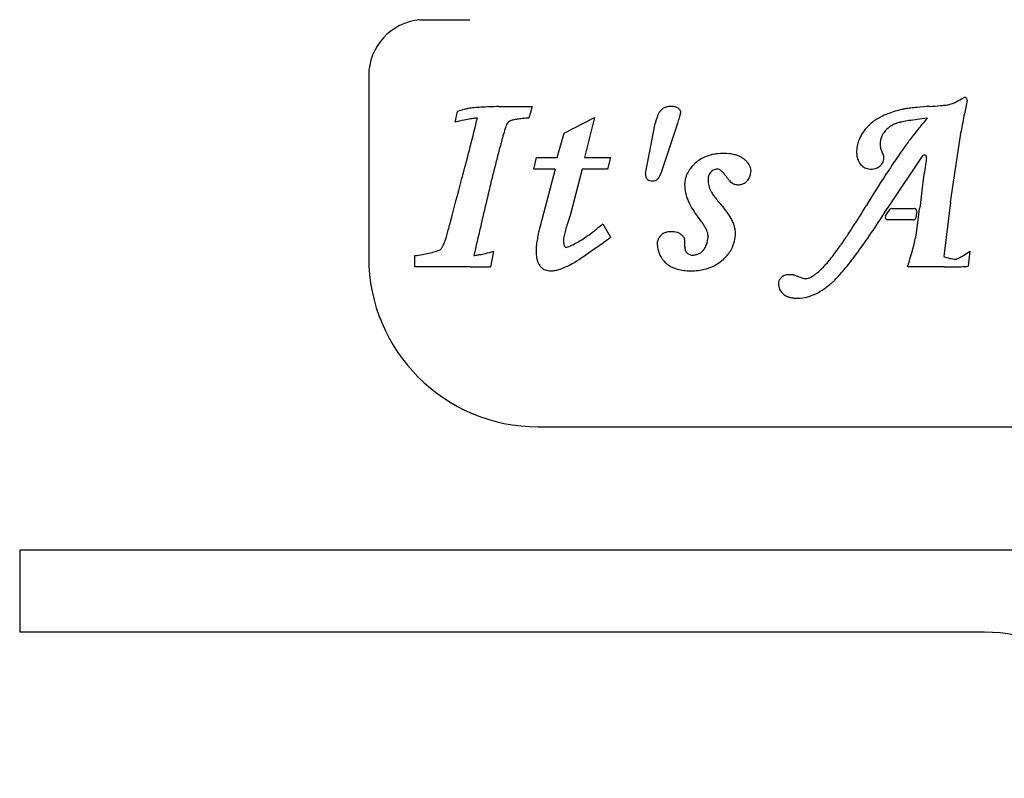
# Model space of a CAD drawing. Extents: x -16 to 23.9, y 0 to 37.2.
# Tile 1 of 7: x -16 to -4, y 3.6 to 12.8. Entities that reach past the tile are written whole.
import ezdxf

# ---------------------------------------------------------------- set-up
doc = ezdxf.new("R2010")
doc.units = 0

msp = doc.modelspace()

# ---------------------------------------------------------------- linework, layer by layer
at = {"layer": 'pivot assembly', "color": 7, "linetype": 'CONTINUOUS'}
for p, q in [((-1.5, 6.342098), (-16, 6.342098)), ((-16, 6.342098), (-16, 5.342098)), ((-4.25, 5.342098), (-16, 5.342098))]:
    msp.add_line(p, q, dxfattribs=at)
msp.add_arc((-4.25, 3.342098), 2, 6.37937, 90, dxfattribs=at)
at = {"layer": 'sign frame', "color": 7, "linetype": 'CONTINUOUS'}
for p, q in [((-11.127759, 12.796561), (-10.518759, 12.796561)), ((-11.75, 12.112165), (-11.75, 9.904598)), ((-9.6875, 7.842098), (7.549672, 7.842098))]:
    msp.add_line(p, q, dxfattribs=at)
for centre, radius, start, end in [((-11.0625, 12.112165), 0.6875, 95.446865, 180), ((-9.6875, 9.904598), 2.0625, 180, 270)]:
    msp.add_arc(centre, radius, start, end, dxfattribs=at)
at = {"layer": 'text', "color": 7, "linetype": 'CONTINUOUS'}
for p, q in [((-10.697577, 11.549309), (-10.667081, 11.68096)), ((-10.164279, 11.73972), (-9.759657, 11.73972)), ((-9.759657, 11.73972), (-9.798334, 11.599143)), ((-9.371398, 11.417658), (-8.998759, 11.608069)), ((-8.998759, 11.608069), (-9.120741, 11.120886)), ((-8.378438, 10.923781), (-8.261663, 11.532202)), ((-7.988091, 11.531827), (-8.190771, 10.926692)), ((-9.453959, 11.120886), (-9.371398, 11.417658)), ((-4.666923, 10.5742), (-4.534545, 11.438179)), ((-9.738087, 10.978078), (-9.707592, 11.120886)), ((-9.707592, 11.120886), (-9.453959, 11.120886)), ((-9.120741, 11.120886), (-8.807605, 11.120886)), ((-8.807605, 11.120886), (-8.844051, 10.978078)), ((-5.010959, 11.136171), (-5.438234, 10.499821)), ((-9.47776, 10.978078), (-9.738087, 10.978078)), ((-9.47776, 10.978078), (-9.662383, 10.28298)), ((-9.149749, 10.978078), (-9.297019, 10.412053)), ((-8.844051, 10.978078), (-9.149749, 10.978078)), ((-4.666923, 10.5742), (-4.747996, 9.914458)), ((-5.52377, 10.359244), (-5.438234, 10.499821)), ((-5.077147, 10.463566), (-5.087606, 10.38641)), ((-5.059898, 10.360032), (-5.041049, 10.499077)), ((-8.899835, 10.311642), (-8.807605, 10.148008)), ((-5.085042, 10.174554), (-5.059898, 10.360032)), ((-7.903156, 10.122719), (-7.903156, 10.083298)), ((-7.903156, 10.083298), (-7.903156, 10.049502)), ((-10.230476, 9.978424), (-10.267666, 9.788757)), ((-9.363386, 10.037688), (-9.360369, 10.034607)), ((-9.360369, 10.034607), (-9.355975, 10.030201)), ((-9.355975, 10.030201), (-9.352595, 10.026984)), ((-9.352595, 10.026984), (-9.351316, 10.026026)), ((-4.428166, 9.979167), (-4.451224, 9.795451)), ((-11.187735, 9.788013), (-11.187735, 9.924871)), ((-10.766749, 9.788013), (-11.187735, 9.788013)), ((-10.510142, 9.788013), (-10.766749, 9.788013)), ((-4.935431, 9.788013), (-5.189808, 9.788013)), ((-4.744277, 9.788013), (-4.935431, 9.788013)), ((-4.744277, 9.788013), (-4.601688, 9.788013))]:
    msp.add_line(p, q, dxfattribs=at)
for centre, radius, start, end in [((-5.281741, 17.439327), 5.70954, 273.621595, 274.998812), ((-4.939238, 13.52357), 1.778833, 274.998812, 277.043189), ((-4.807339, 12.455993), 0.703138, 277.043189, 279.336593), ((-4.742296, 12.060382), 0.302217, 279.336593, 283.958171), ((-4.721844, 11.978098), 0.217429, 283.958171, 291.42425), ((-4.839192, 12.277161), 0.538691, 291.42425, 296.72178), ((-5.111707, 12.818485), 1.14474, 296.72178, 301.773187), ((-4.493138, 11.819792), 0.03, 348.041692, 481.773187), ((8.387614, 9.091698), 13.136483, 168.041692, 168.756903), ((-10.313448, 10.617678), 1.120547, 104.154346, 108.396414), ((-10.381509, 10.887554), 0.842221, 100.356016, 104.154346), ((-10.408147, 11.033324), 0.694038, 94.960561, 100.356016), ((-10.252301, 9.237769), 2.496343, 93.052479, 94.960561), ((-9.889978, 2.443301), 9.300465, 91.690085, 93.052479), ((-7.915238, 11.495498), 0.343575, 152.530081, 158.676133), ((-8.016177, 11.547977), 0.229809, 143.736376, 152.530081), ((-8.100645, 11.609942), 0.12505, 112.212947, 143.736376), ((-8.08207, 11.564454), 0.174184, 99.499715, 112.212947), ((-8.069004, 11.486375), 0.253349, 91.873214, 99.499715), ((-8.067533, 11.441397), 0.298351, 84.835062, 91.873214), ((-8.057114, 11.556661), 0.182617, 77.007474, 84.835062), ((-8.04182, 11.622947), 0.114589, 66.925442, 77.007474), ((-8.026188, 11.659641), 0.074705, 53.673567, 66.925442), ((-8.0575, 11.626368), 0.120186, 34.389776, 51.043065), ((-8.846747, 11.856271), 0.916592, 343.613412, 345.992896), ((-8.00064, 11.665286), 0.051284, 20.285452, 34.389776), ((-8.298595, 11.719529), 0.351642, 345.992896, 350.125893), ((-7.97949, 11.673103), 0.028735, 0.835995, 20.285452), ((-8.047328, 11.675793), 0.096596, 350.125893, 358.653264), ((-5.132636, 10.881452), 0.825663, 110.893844, 117.737347), ((-5.023438, 10.595398), 1.131852, 106.248533, 110.893844), ((-4.944066, 10.323059), 1.415521, 102.749931, 106.248533), ((-5.104783, 11.03333), 0.687294, 99.236929, 102.749931), ((-4.964953, 10.173504), 1.558416, 96.910943, 99.236929), ((-4.780159, 8.648889), 3.094189, 95.376281, 96.910943), ((-4.612834, 6.870928), 4.880006, 93.621595, 95.376281), ((0.343407, 10.690783), 4.934877, 168.756903, 171.28893), ((-9.562547, 6.7507), 4.931018, 101.993206, 103.307768), ((-10.123286, 9.39031), 2.232506, 99.939814, 101.993206), ((-10.355241, 10.713922), 0.888724, 96.609898, 99.939814), ((-70.818103, 26.473099), 62.196155, 345.872401, 346.163158), ((-10.428655, 11.347464), 0.250942, 89.584833, 96.609898), ((-9.923439, 11.450372), 0.162896, 154.577543, 160.282314), ((-9.964594, 11.460135), 0.121857, 122.683581, 150.412734), ((-9.982341, 11.472697), 0.102027, 109.421546, 118.100285), ((-9.941931, 11.358087), 0.223552, 103.339446, 109.421546), ((-9.862438, 11.022838), 0.568096, 98.14744, 103.339446), ((-9.750645, 10.241974), 1.356922, 95.402613, 98.14744), ((-9.643413, 9.108125), 2.495831, 93.558756, 95.402613), ((-7.529936, 11.36657), 0.750239, 163.575403, 167.245565), ((-7.754657, 11.432813), 0.515957, 158.676133, 163.575403), ((-9.74836, 12.1214), 1.856379, 341.482552, 343.613412), ((-5.277859, 11.110517), 0.55306, 129.559048, 137.828727), ((-5.209703, 11.02801), 0.660078, 117.737347, 129.559048), ((-5.206687, 11.201192), 0.35347, 115.89977, 124.538305), ((-5.169035, 11.123652), 0.439668, 109.768436, 115.89977), ((-5.207792, 11.213103), 0.342436, 104.458387, 108.727866), ((-5.111004, 10.837726), 0.73009, 101.399113, 104.458387), ((-4.906837, 9.825088), 1.763105, 98.703185, 101.399113), ((-4.567303, 7.607046), 4.006984, 97.229383, 98.703185), ((-2.279341, 9.215758), 3.576191, 139.970406, 142.107785), ((-4.171646, 4.487964), 7.151062, 96.221216, 97.229383), ((-3.107843, 9.911684), 2.494189, 137.494433, 139.970406), ((-6.853007, 10.472185), 3.385901, 162.847255, 164.438477), ((-9.310322, 11.230631), 0.814201, 160.282314, 162.847255), ((-5.326008, 11.154132), 0.488094, 137.828727, 159.702276), ((-5.224888, 11.251728), 0.30402, 145.270145, 158.052156), ((-5.256598, 11.27371), 0.265435, 124.538305, 145.270145), ((-1.109065, 8.304979), 5.059115, 142.107785, 143.838114), ((-38.339088, 18.2983), 28.704159, 345.423333, 345.872401), ((2.326521, 7.915859), 12.914727, 164.438477, 165.303067), ((-5.396423, 11.180176), 0.413018, 159.702276, 168.688018), ((-5.343984, 11.283491), 0.179042, 177.952943, 192.27673), ((-5.299789, 11.281911), 0.223266, 158.052156, 177.952943), ((0.39769, 7.203739), 6.925406, 143.838114, 145.350782), ((33.350492, -0.221353), 44.988096, 165.303067, 165.587959), ((-7.45799, 10.656898), 0.509273, 99.321607, 111.014903), ((-7.42949, 10.483267), 0.685228, 95.947583, 99.321607), ((-7.427581, 10.464948), 0.703647, 84.373507, 95.947583), ((-7.404632, 10.697896), 0.469571, 76.172081, 84.373507), ((-7.373051, 10.8262), 0.337437, 66.634498, 76.172081), ((-5.435852, 11.188063), 0.372808, 168.688018, 181.655075), ((-5.471028, 11.187047), 0.337617, 181.655075, 188.493207), ((-5.29793, 11.293513), 0.226175, 192.27673, 204.633072), ((-6.025394, 10.959945), 0.57412, 19.95966, 24.633072), ((-5.72469, 11.069153), 0.2542, 14.396966, 19.95966), ((-21.886885, 14.019976), 11.704776, 344.706091, 345.423333), ((-7.381142, 10.62614), 0.577576, 132.787349, 136.923536), ((-7.499294, 10.753789), 0.403639, 122.300009, 132.787349), ((-7.488889, 10.73733), 0.423111, 111.014903, 122.300009), ((-7.341501, 10.899228), 0.257885, 57.930764, 66.634498), ((-7.332264, 10.913971), 0.240488, 49.235113, 57.930764), ((-7.429454, 10.801236), 0.389334, 42.851307, 49.235113), ((-7.324801, 10.898319), 0.246585, 32.284736, 42.851307), ((-5.568396, 11.172507), 0.239169, 188.493207, 200.910372), ((-5.630124, 11.148923), 0.17309, 200.910372, 227.586859), ((-5.631422, 11.14239), 0.165808, 298.933077, 321.433088), ((-5.596578, 11.114607), 0.121242, 321.433088, 343.886017), ((-5.594511, 11.11401), 0.119092, 343.886017, 360.44545), ((-5.588486, 11.104116), 0.113579, 5.466039, 14.396966), ((2.81853, 5.530643), 9.868145, 145.350782, 146.983239), ((-4.986053, 11.119448), 0.03, 350.219557, 506.120786), ((5.156373, 9.44097), 10.250647, 171.059188, 172.453837), ((0.515483, 10.171101), 5.552674, 170.219557, 171.059188), ((-13.88561, 11.831989), 3.409736, 343.225417, 344.706091), ((0.054612, 8.335035), 10.610379, 165.587959, 166.48436), ((-8.243685, 10.910533), 0.135403, 174.385042, 183.995733), ((-8.389172, 10.993143), 0.209233, 329.731469, 341.482552), ((-7.548067, 10.76275), 0.361402, 144.528705, 156.025064), ((-7.460566, 10.700402), 0.468843, 136.923536, 144.528705), ((-7.501861, 10.863154), 0.115008, 130.697379, 162.970508), ((-7.49855, 10.863029), 0.117287, 119.17189, 131.883847), ((-7.507146, 10.878427), 0.099652, 90.925187, 119.17189), ((-7.507731, 10.914638), 0.063436, 64.119514, 90.925187), ((-7.534637, 10.85918), 0.125077, 48.827898, 64.119514), ((-7.616678, 10.765373), 0.249698, 40.326063, 48.827898), ((-7.763336, 10.640882), 0.442069, 34.465637, 40.326063), ((-7.271108, 10.957165), 0.177203, 328.827916, 361.042308), ((-7.251, 10.944947), 0.159288, 18.805701, 32.284736), ((-7.211961, 10.958241), 0.118046, 1.042308, 18.805701), ((-5.639653, 11.138492), 0.158961, 227.586859, 250.740766), ((-5.633804, 11.155231), 0.176693, 250.740766, 261.164399), ((-5.627835, 11.193634), 0.215557, 261.164399, 272.20038), ((-5.625451, 11.131587), 0.153464, 272.20038, 298.933077), ((-69.331061, 25.903284), 60.60973, 345.116286, 345.617232), ((30.184976, 1.092676), 41.598935, 166.48436, 166.778224), ((-8.29016, 10.907287), 0.088814, 183.995733, 197.608967), ((-8.318715, 10.898224), 0.058856, 197.608967, 229.899929), ((-8.312204, 10.908204), 0.070699, 231.073608, 255.100558), ((-8.294989, 10.972902), 0.137647, 255.100558, 270.869008), ((-8.291435, 10.923616), 0.088358, 269.048956, 314.759813), ((-8.320829, 10.953258), 0.130103, 314.759813, 329.731469), ((-7.614918, 10.792479), 0.288238, 156.025064, 180.370235), ((-7.271143, 10.855218), 0.346398, 179.545809, 189.922478), ((-7.470566, 10.856799), 0.146969, 169.526269, 179.545809), ((-7.497164, 10.861716), 0.11992, 162.970508, 169.526269), ((-7.306044, 10.849113), 0.310967, 189.922478, 203.024353), ((-6.768122, 11.349371), 0.779674, 216.003247, 218.853017), ((-7.015805, 11.149851), 0.461625, 218.853017, 223.046537), ((-7.177926, 10.998424), 0.239784, 223.046537, 229.588487), ((-7.260937, 10.900927), 0.111735, 229.588487, 245.929098), ((-7.258917, 10.905449), 0.116688, 245.929098, 257.528754), ((-7.248495, 10.952569), 0.164947, 257.528754, 273.894852), ((-7.247206, 10.933623), 0.145956, 273.894852, 282.947297), ((-7.24385, 10.919029), 0.130982, 282.947297, 301.226437), ((-7.250341, 10.929735), 0.143502, 301.226437, 313.296682), ((-7.28292, 10.964311), 0.191009, 313.296682, 328.827916), ((6.938371, 2.853473), 14.781426, 146.983239, 148.708335), ((-7.426745, 10.793695), 0.476415, 180.370235, 192.602059), ((-7.342437, 10.812543), 0.562804, 192.602059, 202.797579), ((-7.351541, 10.829777), 0.261532, 203.024353, 210.862017), ((-7.109206, 10.974594), 0.54384, 210.862017, 216.298133), ((11.145633, 8.647559), 16.292232, 172.453837, 173.47457), ((155.120685, -28.26083), 169.936614, 166.778224, 167.013149), ((-7.208344, 10.868903), 0.70826, 202.797579, 210.597953), ((-6.671328, 11.296225), 1.087148, 216.298133, 219.645506), ((-6.21375, 11.675379), 1.6814, 219.645506, 222.021744), ((-7.03388, 10.972073), 0.910947, 210.597953, 217.48683), ((-8.294307, 9.800607), 1.119221, 35.702917, 42.021744), ((-7.989049, 10.019981), 0.743313, 28.891423, 35.702917), ((-14.979675, 16.175487), 10.867683, 327.070164, 328.708335), ((-14.800856, 16.455584), 11.131887, 327.08222, 327.563419), ((-5.380384, 10.46873), 0.03, 89.211854, 147.563419), ((-5.299927, 16.317335), 5.819158, 269.211854, 269.572934), ((-5.138906, 37.919612), 27.422035, 269.572934, 270.066853), ((-5.106875, 10.467595), 0.03, 352.280069, 450.066853), ((-21.325782, 13.144678), 10.937919, 344.278946, 345.116286), ((-7.609524, 9.747629), 1.812431, 161.688543, 164.337241), ((-6.392925, 9.345008), 3.093921, 159.825249, 161.688543), ((-11.404914, 13.308893), 3.906269, 307.959991, 309.888613), ((-10.305599, 8.462789), 3.212239, 36.224397, 37.48683), ((-9.192801, 9.277962), 1.832809, 34.287595, 36.224397), ((-7.808634, 10.11954), 0.537251, 22.682213, 28.891423), ((-7.699307, 10.165233), 0.41876, 15.929971, 22.682213), ((-14.800856, 16.455584), 11.100887, 325.116288, 326.689503), ((-5.430996, 10.389824), 0.03, 147.08222, 270.30983), ((-5.131303, -45.030711), 55.391346, 90.070899, 90.30983), ((-5.183313, -2.999863), 13.360465, 89.717686, 90.070899), ((-5.117334, 10.39044), 0.03, 269.717686, 352.280069), ((-7.669729, 9.753717), 2.061744, 165.125267, 167.934081), ((-8.511982, 10.000666), 0.87517, 164.337241, 168.882841), ((-10.553887, 12.218059), 2.522735, 305.511938, 307.959991), ((-8.097794, 10.079403), 0.132196, 111.749068, 141.822142), ((-8.078391, 10.030767), 0.184559, 99.186079, 111.749068), ((-8.064526, 9.945031), 0.271409, 92.554395, 99.186079), ((-8.063205, 9.915414), 0.301056, 84.051151, 92.554395), ((-8.054448, 9.999452), 0.216563, 74.687898, 84.051151), ((-8.035953, 10.067001), 0.146528, 59.115891, 74.687898), ((-8.026842, 10.082235), 0.128777, 49.559421, 59.115891), ((-8.340216, 9.859286), 0.800898, 30.908475, 34.287595), ((-7.907102, 10.118586), 0.296097, 22.218058, 30.908475), ((-7.851577, 10.141266), 0.236119, 14.016144, 22.218058), ((-7.783825, 10.158179), 0.166287, 359.746927, 374.016144), ((-7.618588, 10.188272), 0.334817, 8.270041, 15.929971), ((-7.700422, 10.195444), 0.416101, 350.363259, 360.190819), ((-7.566165, 10.195891), 0.281844, 0.190819, 8.270041), ((-13.074939, 14.941851), 8.598349, 326.195683, 327.070164), ((-11.233731, 10.227845), 0.430309, 335.216905, 338.773296), ((-11.715773, 10.415075), 0.947435, 338.773296, 340.911405), ((-11.770173, 10.437757), 1.006268, 340.703891, 342.234377), ((-12.731365, 10.725488), 2.00951, 342.783896, 344.278946), ((-8.680368, 9.941285), 1.033612, 170.451408, 174.460942), ((-8.055361, 9.836149), 1.667401, 167.934081, 170.451408), ((-9.06382, 10.107665), 0.313553, 177.741953, 187.255073), ((-9.168603, 10.111797), 0.208689, 173.803779, 177.741953), ((-8.965078, 10.089701), 0.413409, 168.882841, 173.803779), ((-9.967401, 11.46801), 1.575305, 296.342474, 298.336058), ((-9.690781, 10.955045), 0.992508, 298.336058, 302.61369), ((-10.022151, 11.472921), 1.607326, 302.61369, 305.511938), ((-16.985172, 21.231892), 13.774074, 305.590941, 306.419495), ((-7.882496, 10.075895), 0.353881, 179.790665, 191.332274), ((-8.127354, 10.07679), 0.109021, 155.986151, 179.790665), ((-8.076571, 10.054165), 0.164616, 139.481987, 155.986151), ((-8.123001, 9.969411), 0.277019, 45.760571, 49.559421), ((-8.038645, 10.056036), 0.156107, 38.044061, 45.760571), ((-7.974814, 10.105986), 0.075055, 23.922644, 38.044061), ((-7.938748, 10.121985), 0.0356, 1.18185, 23.922644), ((-7.887442, 10.158636), 0.269906, 337.490795, 359.746927), ((-7.670747, 10.190406), 0.386001, 335.373156, 350.363259), ((-10.702863, 13.353625), 5.743668, 324.720499, 326.195683), ((-11.130474, 13.896641), 6.626527, 322.819513, 325.116288), ((-8.662544, 10.951519), 3.662464, 341.477093, 346.301876), ((-6.623547, 10.454535), 1.563774, 346.301876, 349.686013), ((-11.412851, 11.715872), 1.804361, 280.081266, 282.672568), ((-11.264129, 11.054465), 1.12644, 282.672568, 286.773766), ((-11.118102, 10.569998), 0.620444, 286.773766, 292.735175), ((-10.906894, 10.040569), 0.051468, 303.725264, 340.979494), ((-10.878508, 10.047737), 0.031372, 310.25512, 329.449845), ((-10.975028, 10.108399), 0.145362, 328.195906, 335.216905), ((-10.738756, 11.625664), 1.722198, 281.400559, 283.766572), ((-11.258567, 13.747294), 3.906578, 283.766572, 285.258182), ((-9.215013, 9.981231), 0.497047, 179.889986, 187.452732), ((-9.0898, 9.98099), 0.62226, 174.460942, 179.889986), ((-9.275797, 10.080679), 0.099865, 187.255073, 197.214527), ((-9.333219, 10.062888), 0.03975, 197.214527, 211.529118), ((-9.346924, 10.055313), 0.024117, 213.215051, 226.952989), ((-9.353934, 10.093215), 0.06724, 272.231325, 287.585041), ((-9.403792, 10.266386), 0.247428, 286.475641, 292.522053), ((-9.56545, 10.65624), 0.669471, 292.522053, 296.342474), ((-13.478501, 16.33219), 7.748808, 304.335921, 305.590941), ((-7.929819, 10.066412), 0.305617, 191.332274, 211.37813), ((-7.598385, 10.049502), 0.304771, 180, 185.026158), ((-7.722197, 10.038613), 0.180481, 185.026158, 192.380412), ((-7.8059, 10.02024), 0.094785, 192.380412, 205.302989), ((-7.848398, 10.000148), 0.047777, 205.302989, 225.875988), ((-7.764501, 10.08665), 0.168281, 225.875988, 239.142824), ((-7.779697, 10.065793), 0.12774, 295.156797, 313.547475), ((-7.821148, 10.109401), 0.187905, 313.547475, 326.647736), ((-7.910421, 10.168159), 0.294779, 326.647736, 337.490795), ((-7.750794, 10.241678), 0.481328, 317.511974, 325.066486), ((-7.69007, 10.199263), 0.407258, 325.066486, 335.373156), ((-9.152171, 12.256507), 3.844112, 323.139671, 324.720499), ((-5.8211, 12.04332), 2.490179, 301.982467, 304.012305), ((-11.556835, 12.525725), 2.626914, 278.07719, 280.081266), ((-10.465519, 10.101462), 0.172912, 268.769265, 277.469361), ((-10.528922, 10.585054), 0.660643, 277.469361, 281.400559), ((-9.387449, 9.958674), 0.323141, 187.452732, 196.610786), ((-9.482557, 9.930301), 0.223891, 196.610786, 207.412307), ((-10.026148, 11.139304), 1.5122, 299.039908, 302.387422), ((-11.258916, 13.082777), 3.813679, 302.387422, 304.335921), ((-7.927632, 10.067745), 0.308178, 211.37813, 217.582315), ((-7.89421, 10.093468), 0.350353, 217.582315, 226.944152), ((-7.928342, 10.056937), 0.300358, 226.944152, 234.788282), ((-7.804758, 10.019271), 0.089792, 239.142824, 252.436587), ((-7.813434, 9.991861), 0.061041, 252.436587, 269.764705), ((-7.812827, 10.139773), 0.208955, 269.764705, 281.993479), ((-7.811493, 10.133496), 0.202538, 281.993479, 295.156797), ((-7.77987, 10.26258), 0.516494, 289.237812, 306.892565), ((-7.793634, 10.280917), 0.539422, 306.892565, 317.511974), ((-7.389178, 10.892862), 1.614952, 318.361402, 321.144587), ((-8.13835, 11.496406), 2.576994, 321.144587, 323.139671), ((-8.692428, 12.047372), 3.566484, 319.758565, 322.819513), ((-4.568972, 10.36119), 0.481269, 248.162049, 257.023892), ((-4.597908, 10.235616), 0.352404, 257.023892, 269.662887), ((-4.600863, 9.915466), 0.03226, 271.565389, 284.535516), ((-4.616151, 9.974431), 0.093174, 284.535516, 292.61634), ((-4.695165, 10.164096), 0.29864, 292.61634, 298.573694), ((-5.019495, 10.75961), 0.976745, 298.573694, 301.982467), ((-10.399333, 20.296418), 10.508989, 269.395855, 270.227812), ((-10.375649, 14.339716), 4.55224, 270.227812, 271.359235), ((-9.529857, 9.90577), 0.170608, 207.412307, 224.441792), ((-9.546129, 9.889813), 0.147818, 224.441792, 250.002821), ((-9.540269, 9.905916), 0.164954, 250.002821, 260.533705), ((-9.533593, 9.945956), 0.205547, 260.533705, 270.918785), ((-9.534866, 10.025374), 0.284975, 270.918785, 279.993898), ((-9.561156, 10.174564), 0.436464, 279.993898, 286.907055), ((-9.626795, 10.390511), 0.662166, 286.907055, 292.195517), ((-9.727818, 10.638116), 0.929587, 292.195517, 296.547583), ((-9.547556, 10.277317), 0.526263, 296.547583, 299.039908), ((-7.918657, 10.07066), 0.317154, 234.788282, 244.56399), ((-7.88707, 10.137074), 0.390697, 244.56399, 254.725551), ((-7.852333, 10.264274), 0.522555, 254.725551, 263.427723), ((-7.829488, 10.462561), 0.722154, 263.427723, 264.831388), ((-7.827123, 10.488705), 0.748405, 264.831388, 278.3731), ((-7.80403, 10.331812), 0.589821, 278.3731, 289.237812), ((-6.656922, 10.158848), 0.575483, 305.472013, 309.977966), ((-6.908704, 10.459144), 0.967364, 309.977966, 315.083591), ((-6.891247, 10.450178), 0.948691, 314.722631, 318.361402), ((-7.516111, 11.051848), 2.025449, 316.846853, 319.758565), ((-4.601688, 10.986441), 1.198428, 270, 273.1887), ((-4.750074, 13.649932), 3.866049, 273.1887, 274.433454), ((-6.685422, 9.587747), 0.075277, 155.787587, 180.054698), ((-6.630447, 9.563026), 0.135555, 141.460368, 155.787587), ((-6.548677, 9.497891), 0.240096, 138.710535, 141.460368), ((-6.664737, 9.599815), 0.085634, 124.940438, 138.710535), ((-6.654324, 9.58491), 0.103817, 110.376326, 124.940438), ((-6.63753, 9.539697), 0.152048, 98.841532, 110.376326), ((-6.623454, 9.449201), 0.243632, 86.025138, 98.841532), ((-6.622693, 9.460148), 0.232658, 81.147819, 86.025138), ((-6.629997, 9.413247), 0.280125, 72.335151, 81.147819), ((-6.112514, 10.775434), 1.177564, 248.452855, 251.928589), ((-6.365236, 10.000923), 0.362864, 251.928589, 256.434457), ((-6.42669, 9.738339), 0.093209, 255.296184, 267.687635), ((-6.432381, 9.760804), 0.115615, 270.956868, 289.13998), ((-6.469915, 9.86895), 0.230089, 289.13998, 299.869793), ((-6.551185, 10.010456), 0.393273, 299.869793, 305.472013), ((-6.684333, 10.237727), 0.861161, 309.749588, 313.811744), ((-7.011583, 10.57884), 1.333867, 313.811744, 316.846853), ((-6.563202, 9.587864), 0.197497, 180.054698, 190.851276), ((-6.598981, 9.581006), 0.161066, 190.851276, 202.419603), ((-6.605879, 9.57816), 0.153605, 202.419603, 221.32448), ((-6.587893, 9.593975), 0.177555, 221.32448, 237.598586), ((-6.652961, 10.16767), 0.786326, 296.795924, 304.697423), ((-6.786615, 10.36071), 1.021119, 304.697423, 309.749588), ((-6.578849, 9.608224), 0.194432, 237.598586, 246.708727), ((-6.56109, 9.649478), 0.239346, 246.708727, 255.920379), ((-6.542414, 9.723942), 0.316116, 255.920379, 263.896376), ((-6.530505, 9.835312), 0.428121, 263.896376, 270.624289), ((-6.530945, 9.87571), 0.468521, 270.624289, 285.780964), ((-6.563266, 9.990072), 0.587363, 285.780964, 296.795924)]:
    msp.add_arc(centre, radius, start, end, dxfattribs=at)

doc.saveas('drawing.dxf')
